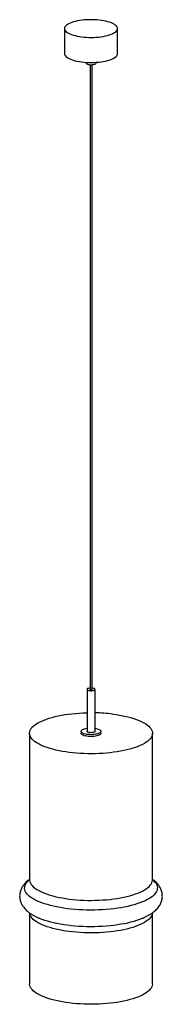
# Paper-space layout '_Dimétrica' of a CAD drawing. Header units: millimetres. Extents: x -335 to -120, y -307 to 1175.
import ezdxf

# ---------------------------------------------------------------- set-up
doc = ezdxf.new("R2010")
doc.units = ezdxf.units.MM

psp = doc.layouts.new('_Dimétrica')

# ---------------------------------------------------------------- linework, layer by layer
at = {"color": 7, "linetype": 'Continuous', "lineweight": 25}
for p, q in [((-267.4, 1161.4), (-267.4, 1123.7)), ((-187.4, 1123.7), (-187.4, 1161.4)), ((-234.9, 1110.6), (-234.9, 1109.5)), ((-228.9, 1107.1), (-228.9, 166.7)), ((-225.9, 166.7), (-225.9, 1107.1)), ((-219.9, 1109.5), (-219.9, 1110.6)), ((-233.4, 166.7), (-233.4, 103.5)), ((-221.4, 103.5), (-221.4, 166.7)), ((-320.1, 100.7), (-320.1, -119.9)), ((-242.4, 103.5), (-242.4, 100.7)), ((-212.4, 100.7), (-212.4, 103.5)), ((-134.8, -119.9), (-134.8, 100.7)), ((-320.1, -169.7), (-320.1, -276.4)), ((-307.4, -176.8), (-305.7, -177.5)), ((-148.9, -177.4), (-147.8, -176.9)), ((-134.8, -276.4), (-134.8, -169.7))]:
    psp.add_line(p, q, dxfattribs=at)
at = {"color": 7, "linetype": 'Continuous', "lineweight": 25, "flags": 128}
for points in [[(-241.6, 1148.9), (-238, 1148.5), (-234.4, 1148.2), (-230.6, 1148.1), (-226.9, 1148), (-223.2, 1148.1), (-219.4, 1148.3), (-215.8, 1148.6), (-212.3, 1149), (-208.9, 1149.6), (-205.6, 1150.2), (-202.6, 1150.9), (-199.8, 1151.7), (-197.2, 1152.7), (-194.9, 1153.6), (-192.8, 1154.7), (-191.1, 1155.8), (-189.7, 1157), (-188.6, 1158.2), (-187.9, 1159.4), (-187.5, 1160.6), (-187.5, 1161.9), (-187.8, 1163.1), (-188.5, 1164.3), (-189.5, 1165.5), (-190.8, 1166.7), (-192.5, 1167.8), (-194.4, 1168.9), (-196.7, 1169.9), (-199.2, 1170.8), (-202, 1171.7), (-205, 1172.4), (-208.2, 1173.1), (-211.6, 1173.6), (-215.1, 1174.1), (-218.7, 1174.4), (-222.4, 1174.6), (-226.1, 1174.7), (-229.9, 1174.7), (-233.6, 1174.5), (-237.3, 1174.3), (-240.9, 1173.9), (-244.3, 1173.5), (-247.7, 1172.9), (-250.8, 1172.2), (-253.7, 1171.4), (-256.4, 1170.6), (-258.9, 1169.6), (-261.1, 1168.6), (-263, 1167.5), (-264.5, 1166.4), (-265.8, 1165.2), (-266.7, 1164), (-267.2, 1162.8), (-267.4, 1161.5), (-267.3, 1160.3), (-266.8, 1159), (-266, 1157.8), (-264.8, 1156.6), (-263.3, 1155.5), (-261.5, 1154.4), (-259.4, 1153.3), (-257, 1152.4), (-254.3, 1151.5), (-251.4, 1150.7), (-248.3, 1150), (-245, 1149.4), (-241.6, 1148.9)], [(-267.4, 1123.7), (-267.3, 1122.5), (-266.8, 1121.3), (-266, 1120.1), (-264.8, 1118.9), (-263.3, 1117.8), (-261.5, 1116.7), (-259.4, 1115.6), (-257, 1114.7), (-254.3, 1113.8), (-251.4, 1113), (-248.3, 1112.3), (-245, 1111.7), (-241.6, 1111.2)], [(-241.6, 1111.2), (-238, 1110.8), (-234.4, 1110.5), (-230.6, 1110.4), (-226.9, 1110.3), (-223.2, 1110.4), (-219.4, 1110.6), (-215.8, 1110.9), (-212.3, 1111.3), (-208.9, 1111.9), (-205.6, 1112.5), (-202.6, 1113.2), (-199.8, 1114), (-197.2, 1114.9), (-194.9, 1115.9), (-192.8, 1117), (-191.1, 1118.1), (-189.7, 1119.2), (-188.6, 1120.4), (-187.9, 1121.7), (-187.5, 1122.9), (-187.4, 1123.7)], [(-234.9, 1109.5), (-234.9, 1109.2), (-234.5, 1108.7), (-233.8, 1108.2), (-232.8, 1107.8), (-231.5, 1107.4), (-230.1, 1107.2)], [(-230.1, 1107.2), (-228.5, 1107), (-226.9, 1107), (-225.3, 1107.1), (-223.8, 1107.3), (-222.5, 1107.6), (-221.4, 1108), (-220.6, 1108.5), (-220.1, 1109), (-219.9, 1109.5)], [(-228.9, 168.6), (-229, 168.6), (-230.4, 168.4), (-231.6, 168.1), (-232.6, 167.8), (-233.2, 167.3), (-233.4, 166.8), (-233.3, 166.3), (-232.8, 165.8), (-232, 165.4), (-230.9, 165.1), (-229.6, 164.8)], [(-229.6, 164.8), (-228.1, 164.7), (-226.6, 164.7), (-225.2, 164.9), (-223.8, 165.1), (-222.8, 165.5), (-222, 165.9), (-221.5, 166.4), (-221.5, 166.9), (-221.8, 167.4), (-222.4, 167.8), (-223.4, 168.2), (-224.6, 168.5), (-225.9, 168.6)], [(-228.9, 166.7), (-228.9, 166.7), (-228.8, 166.5), (-228.5, 166.3), (-228, 166.2)], [(-228, 166.2), (-227.4, 166.2), (-226.8, 166.3), (-226.4, 166.4), (-226, 166.5), (-225.9, 166.7)], [(-194.7, 129.6), (-189.4, 128.9), (-184.3, 128), (-179.3, 127.1), (-174.5, 126.1), (-170, 124.9), (-165.6, 123.7), (-161.5, 122.4), (-157.6, 121), (-154, 119.5), (-150.6, 118), (-147.6, 116.4), (-144.9, 114.7), (-142.4, 113), (-140.3, 111.2), (-138.6, 109.4), (-137.1, 107.6), (-136, 105.7), (-135.3, 103.8), (-134.9, 101.9), (-134.8, 100), (-135.1, 98.1), (-135.8, 96.2), (-136.8, 94.4), (-138.1, 92.5), (-139.8, 90.7), (-141.8, 88.9), (-144.2, 87.2), (-146.8, 85.5), (-149.8, 83.9), (-153.1, 82.3), (-156.6, 80.8), (-160.4, 79.4), (-164.5, 78.1), (-168.8, 76.8), (-173.3, 75.7), (-178, 74.6), (-182.9, 73.6), (-188, 72.8), (-193.3, 72), (-198.6, 71.4), (-204.1, 70.8), (-209.7, 70.4), (-215.3, 70.1), (-221, 69.9), (-226.7, 69.8), (-232.4, 69.9), (-238.1, 70), (-243.7, 70.3), (-249.3, 70.7), (-254.8, 71.2), (-260.2, 71.8), (-265.5, 72.6), (-270.6, 73.4), (-275.6, 74.3), (-280.3, 75.4), (-284.9, 76.5), (-289.3, 77.7), (-293.4, 79), (-297.3, 80.4), (-300.9, 81.9), (-304.2, 83.4), (-307.3, 85.1), (-310, 86.7), (-312.5, 88.4), (-314.6, 90.2), (-316.3, 92), (-317.8, 93.9), (-318.9, 95.7), (-319.6, 97.6), (-320, 99.5), (-320.1, 101.4), (-319.8, 103.3), (-319.1, 105.2), (-318.1, 107.1), (-316.8, 108.9), (-315.1, 110.7), (-313.1, 112.5), (-310.7, 114.3), (-308.1, 115.9), (-305.1, 117.6), (-301.8, 119.1), (-298.3, 120.6), (-294.5, 122), (-290.4, 123.4), (-286.1, 124.6), (-281.6, 125.8), (-276.9, 126.8), (-271.9, 127.8), (-266.9, 128.7), (-261.6, 129.4), (-256.3, 130.1), (-250.8, 130.6), (-245.2, 131), (-239.6, 131.3), (-233.9, 131.5), (-233.4, 131.5)], [(-221.4, 108.1), (-220.1, 107.9), (-218.2, 107.5), (-216.5, 106.9), (-215, 106.4), (-213.9, 105.7), (-213.1, 105), (-212.6, 104.2), (-212.4, 103.5), (-212.7, 102.7), (-213.2, 102), (-214.1, 101.2), (-215.3, 100.6), (-216.8, 100), (-218.6, 99.5), (-220.5, 99.1), (-222.6, 98.8), (-224.8, 98.6), (-227.1, 98.5), (-229.4, 98.6), (-231.7, 98.7), (-233.8, 99), (-235.8, 99.4), (-237.6, 99.9), (-239.2, 100.4), (-240.5, 101.1), (-241.4, 101.8), (-242.1, 102.5), (-242.4, 103.2), (-242.4, 104), (-242, 104.8), (-241.3, 105.5), (-240.2, 106.2), (-238.9, 106.8), (-237.2, 107.3), (-235.4, 107.8), (-233.4, 108.1)], [(-212.4, 100.7), (-212.4, 100.6), (-212.7, 99.9), (-213.2, 99.1), (-214.1, 98.4), (-215.3, 97.8), (-216.8, 97.2), (-218.6, 96.7), (-220.5, 96.3), (-222.6, 96), (-224.8, 95.8), (-227.1, 95.7), (-229.4, 95.8), (-231.7, 95.9), (-233.8, 96.2), (-235.8, 96.6), (-237.6, 97), (-239.2, 97.6), (-240.5, 98.2), (-241.4, 98.9), (-242.1, 99.7), (-242.4, 100.4), (-242.4, 100.7)], [(-221.4, 103.5), (-221.5, 103.4), (-221.7, 103), (-222.3, 102.5), (-223.3, 102.1), (-224.5, 101.8), (-225.9, 101.6), (-227.4, 101.5), (-228.8, 101.6), (-230.3, 101.8), (-231.5, 102.1), (-232.5, 102.4), (-233.1, 102.9), (-233.4, 103.4), (-233.4, 103.5)], [(-134.8, -276.4), (-134.8, -277.1), (-135.1, -279), (-135.8, -280.9), (-136.8, -282.8), (-138.1, -284.6), (-139.8, -286.4), (-141.8, -288.2), (-144.2, -289.9), (-146.8, -291.6), (-149.8, -293.3), (-153.1, -294.8), (-156.6, -296.3), (-160.4, -297.7), (-164.5, -299.1), (-168.8, -300.3), (-173.3, -301.5), (-178, -302.5), (-182.9, -303.5), (-188, -304.4), (-193.3, -305.1), (-198.6, -305.8), (-204.1, -306.3), (-209.7, -306.7), (-215.3, -307), (-221, -307.2), (-226.7, -307.3), (-232.4, -307.2), (-238.1, -307.1), (-243.7, -306.8), (-249.3, -306.4), (-254.8, -305.9), (-260.2, -305.3), (-265.5, -304.6), (-270.6, -303.7), (-275.6, -302.8), (-280.3, -301.8), (-284.9, -300.6), (-289.3, -299.4), (-293.4, -298.1), (-297.3, -296.7), (-300.9, -295.2), (-304.2, -293.7), (-307.3, -292.1), (-310, -290.4), (-312.5, -288.7), (-314.6, -286.9), (-316.3, -285.1), (-317.8, -283.3), (-318.9, -281.4), (-319.6, -279.5), (-320, -277.6), (-320.1, -276.4)]]:
    psp.add_lwpolyline(points, dxfattribs=at)
at = {"color": 8, "linetype": 'Continuous', "lineweight": 25, "flags": 128}
for points in [[(-134.8, -119.5), (-134.4, -119.8), (-132.4, -121.7), (-130.7, -123.6), (-129.3, -125.5), (-128.3, -127.4), (-127.7, -129.4), (-127.3, -131.4), (-127.4, -133.3), (-127.8, -135.3), (-128.5, -137.3), (-129.6, -139.2), (-131, -141.2), (-132.8, -143), (-134.9, -144.9), (-137.3, -146.7), (-140, -148.5), (-143.1, -150.1), (-146.4, -151.8), (-150, -153.3), (-153.9, -154.8), (-158.1, -156.3), (-162.5, -157.6), (-167.1, -158.8), (-172, -160), (-177, -161), (-182.2, -162), (-187.6, -162.8), (-193.1, -163.5), (-198.7, -164.1), (-204.5, -164.7), (-210.3, -165.1), (-216.2, -165.3), (-222.1, -165.5), (-228, -165.5), (-234, -165.5), (-239.9, -165.3), (-245.7, -165), (-251.5, -164.6), (-257.2, -164), (-262.9, -163.4), (-268.3, -162.6), (-273.7, -161.8), (-278.9, -160.8), (-283.9, -159.7), (-288.7, -158.6), (-293.3, -157.3), (-297.6, -156), (-301.7, -154.6), (-305.6, -153.1), (-309.1, -151.5), (-312.4, -149.8), (-315.4, -148.1), (-318.1, -146.4), (-320.5, -144.5), (-322.5, -142.7), (-324.2, -140.8), (-325.6, -138.9), (-326.6, -136.9), (-327.2, -134.9), (-327.6, -133), (-327.5, -131), (-327.1, -129), (-326.4, -127.1), (-325.3, -125.1), (-323.9, -123.2), (-322.1, -121.3), (-320.1, -119.5)], [(-320.1, -119.9), (-320, -121.1), (-319.6, -123), (-318.9, -124.9), (-317.8, -126.8), (-316.3, -128.6), (-314.6, -130.4), (-312.5, -132.2), (-310, -133.9), (-307.3, -135.6), (-304.2, -137.2), (-300.9, -138.7), (-297.3, -140.2), (-293.4, -141.6), (-289.3, -142.9), (-284.9, -144.1), (-280.3, -145.3), (-275.6, -146.3), (-270.6, -147.2), (-265.5, -148.1), (-260.2, -148.8), (-254.8, -149.4), (-249.3, -149.9), (-243.7, -150.3), (-238.1, -150.6), (-232.4, -150.8), (-226.7, -150.8), (-221, -150.7), (-215.3, -150.5), (-209.7, -150.2), (-204.1, -149.8), (-198.6, -149.3), (-193.3, -148.6), (-188, -147.9), (-182.9, -147), (-178, -146), (-173.3, -145), (-168.8, -143.8), (-164.5, -142.6), (-160.4, -141.2), (-156.6, -139.8), (-153.1, -138.3), (-149.8, -136.8), (-146.8, -135.1), (-144.2, -133.5), (-141.8, -131.7), (-139.8, -129.9), (-138.1, -128.1), (-136.8, -126.3), (-135.8, -124.4), (-135.1, -122.5), (-134.8, -120.6), (-134.8, -119.9)], [(-134.8, -169.7), (-135.1, -171.5), (-135.8, -173.4), (-136.8, -175.3), (-138.1, -177.1), (-139.8, -178.9), (-141.8, -180.7), (-144.2, -182.4), (-146.8, -184.1), (-149.8, -185.8), (-153.1, -187.3), (-156.6, -188.8), (-160.4, -190.2), (-164.5, -191.6), (-168.8, -192.8), (-173.3, -194), (-178, -195), (-182.9, -196), (-188, -196.9), (-193.3, -197.6), (-198.6, -198.3), (-204.1, -198.8), (-209.7, -199.2), (-215.3, -199.5), (-221, -199.7), (-226.7, -199.8), (-232.4, -199.7), (-238.1, -199.6), (-243.7, -199.3), (-249.3, -198.9), (-254.8, -198.4), (-260.2, -197.8), (-265.5, -197.1), (-270.6, -196.2), (-275.6, -195.3), (-280.3, -194.3), (-284.9, -193.1), (-289.3, -191.9), (-293.4, -190.6), (-297.3, -189.2), (-300.9, -187.7), (-304.2, -186.2), (-307.3, -184.6), (-310, -182.9), (-312.5, -181.2), (-314.6, -179.4), (-316.3, -177.6), (-317.8, -175.8), (-318.9, -173.9), (-319.6, -172), (-320, -170.1), (-320.1, -169.8)], [(-305.7, -177.5), (-305.6, -177.5), (-301.7, -179.1), (-297.6, -180.5), (-293.3, -181.8), (-288.7, -183.1), (-283.9, -184.2), (-278.9, -185.3), (-273.7, -186.3), (-268.3, -187.1), (-262.9, -187.9)], [(-262.9, -187.9), (-257.2, -188.5), (-251.5, -189.1), (-245.7, -189.5), (-239.9, -189.8), (-234, -190), (-228, -190), (-222.1, -190), (-216.2, -189.8), (-210.3, -189.6), (-204.5, -189.2), (-198.7, -188.6), (-193.1, -188), (-187.6, -187.3), (-182.2, -186.4), (-177, -185.5), (-172, -184.5), (-167.1, -183.3), (-162.5, -182.1), (-158.1, -180.7), (-153.9, -179.3), (-150, -177.8), (-148.9, -177.4)]]:
    psp.add_lwpolyline(points, dxfattribs=at)
at = {"color": 7, "linetype": 'Continuous', "lineweight": 25}
psp.add_arc((-226.7, -128.1), 259.6, 82.9139, 88.8355, dxfattribs=at)
for points, knots in [([(-320.1, -119.2), (-320.3, -119.3), (-321.6, -120.2), (-323.7, -121.9), (-326.3, -124.3), (-328.4, -126.7), (-330.2, -129.1), (-331.7, -131.6), (-333, -134.2), (-334, -137), (-334.7, -139.9), (-335.1, -142.7), (-335.1, -145.6), (-334.8, -148.4), (-334.2, -151.2), (-333.3, -153.8), (-332.2, -156.4), (-330.7, -158.9), (-329, -161.4), (-327, -163.8), (-324.7, -166.1), (-322, -168.3), (-319, -170.5), (-315.6, -172.6), (-312, -174.6), (-308.6, -176.3), (-306.4, -177.2), (-305.6, -177.5)], [0, 0, 0, 0, 0.0094999, 0.0615767, 0.1065211, 0.1490643, 0.1893271, 0.2276376, 0.2643875, 0.303841, 0.3418296, 0.3787136, 0.4149064, 0.4507873, 0.4866162, 0.5227557, 0.5595913, 0.5975312, 0.6370053, 0.6784418, 0.7222057, 0.7684816, 0.8171197, 0.8675579, 0.9189708, 0.9705123, 1, 1, 1, 1]), ([(-320.1, -119.9), (-320.1, -120.1), (-320.1, -120.5), (-320.2, -120.7), (-320.2, -120.7), (-320.2, -120.7)], [0, 0, 0, 0, 0.441973, 0.813316, 1, 1, 1, 1]), ([(-149, -177.4), (-147.8, -176.9), (-145.2, -175.7), (-141.5, -173.9), (-137.8, -171.8), (-134.5, -169.5), (-131.5, -167.2), (-128.9, -164.8), (-126.7, -162.4), (-124.9, -160), (-123.3, -157.5), (-122, -154.9), (-120.9, -152.1), (-120.2, -149.2), (-119.8, -146.3), (-119.8, -143.5), (-120, -140.7), (-120.6, -137.9), (-121.5, -135.2), (-122.6, -132.6), (-124, -130.1), (-125.7, -127.7), (-127.7, -125.3), (-130, -123), (-132.4, -120.9), (-134.1, -119.7), (-134.8, -119.2)], [0, 0, 0, 0, 0.04664, 0.098238, 0.150461, 0.203111, 0.255421, 0.300736, 0.343648, 0.384248, 0.422852, 0.459851, 0.499586, 0.53781, 0.574886, 0.611234, 0.647236, 0.683164, 0.719369, 0.756237, 0.794176, 0.833614, 0.874984, 0.91866, 0.964852, 1, 1, 1, 1]), ([(-134.7, -120.7), (-134.7, -120.7), (-134.7, -120.7), (-134.8, -120.4), (-134.8, -120.1), (-134.8, -119.9)], [0, 0, 0, 0, 0.240961, 0.611683, 1, 1, 1, 1])]:
    psp.add_open_spline(points, degree=3, knots=knots, dxfattribs=at)

doc.saveas('drawing.dxf')
